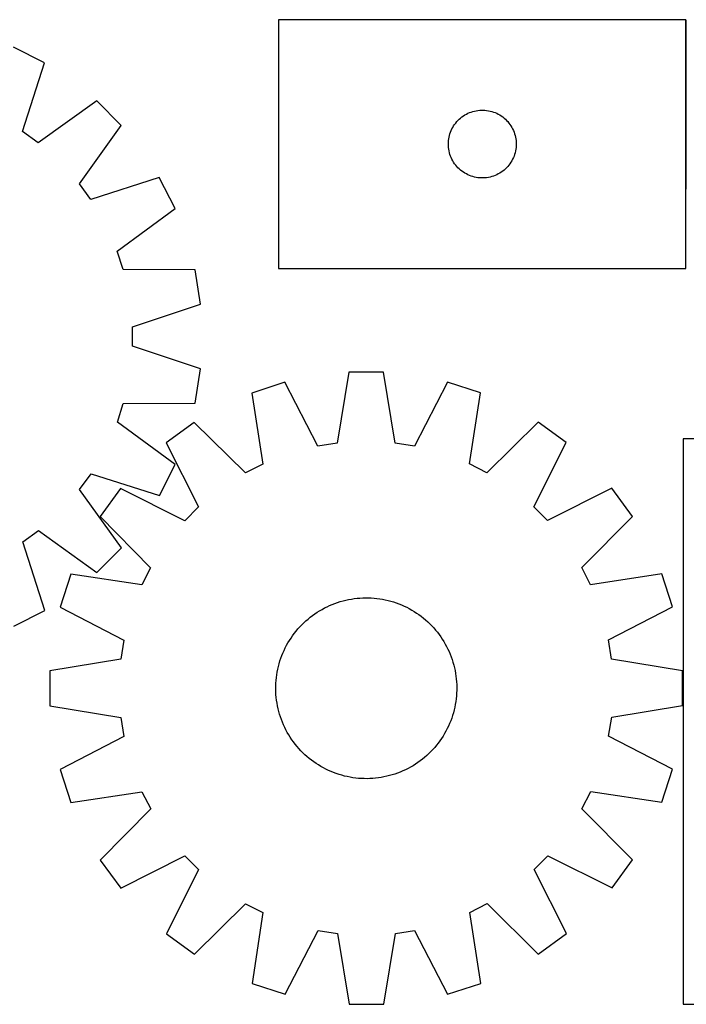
# Model space of a CAD drawing. Header units: millimetres. Extents: x 7 to 1493, y 7 to 443.
# Tile 5 of 6: x 899 to 1193, y 7 to 443. Entities that reach past the tile are written whole.
import ezdxf

# ---------------------------------------------------------------- set-up
doc = ezdxf.new("R2010")
doc.units = ezdxf.units.MM
doc.layers.add('COMMON', color=5, linetype='CONTINUOUS', true_color=0x0000ff)
doc.layers.add('CUT', color=7, linetype='CONTINUOUS', true_color=0x000000)

msp = doc.modelspace()

# ---------------------------------------------------------------- linework, layer by layer
at = {"layer": 'COMMON'}
msp.add_line((1193.300125, 367.508168), (1193.300125, 442.508168), dxfattribs=at)
at = {"layer": 'CUT'}
for p, q in [((1193.200124, 442.508168), (1013.200124, 442.508168)), ((1013.200124, 442.508168), (1013.200124, 332.508168)), ((1193.200124, 332.508168), (1193.200124, 442.508168)), ((909.684883, 423.37506), (895.971191, 430.351104)), ((900.056013, 393.105279), (909.684883, 423.37506)), ((932.784394, 406.615633), (906.996137, 388.07)), ((943.671174, 395.743257), (932.784394, 406.615633)), ((1095.478232, 400.367888), (1096.150473, 400.74835)), ((1096.150473, 400.74835), (1096.841408, 401.093702)), ((1096.841408, 401.093702), (1097.549206, 401.403028)), ((1097.549206, 401.403028), (1098.271988, 401.675507)), ((1098.271988, 401.675507), (1099.00784, 401.910417)), ((1099.00784, 401.910417), (1099.754808, 402.107134)), ((1099.754808, 402.107134), (1100.510913, 402.265138)), ((1100.510913, 402.265138), (1101.274149, 402.384009)), ((1101.274149, 402.384009), (1102.042492, 402.463431)), ((1102.042492, 402.463431), (1102.813906, 402.503195)), ((1102.813906, 402.503195), (1103.586343, 402.503195)), ((1103.586343, 402.503195), (1104.357756, 402.463431)), ((1104.357756, 402.463431), (1105.1261, 402.384009)), ((1105.1261, 402.384009), (1105.889336, 402.265138)), ((1105.889336, 402.265138), (1106.64544, 402.107134)), ((1106.64544, 402.107134), (1107.392409, 401.910417)), ((1107.392409, 401.910417), (1108.12826, 401.675507)), ((1108.12826, 401.675507), (1108.851043, 401.403028)), ((1108.851043, 401.403028), (1109.55884, 401.093702)), ((1109.55884, 401.093702), (1110.249775, 400.74835)), ((1110.249775, 400.74835), (1110.922016, 400.367888)), ((1090.974699, 396.199485), (1091.438327, 396.817311)), ((1091.438327, 396.817311), (1091.933145, 397.41045)), ((1091.933145, 397.41045), (1092.457841, 397.977331)), ((1092.457841, 397.977331), (1093.011024, 398.516449)), ((1093.011024, 398.516449), (1093.591227, 399.026375)), ((1093.591227, 399.026375), (1094.19691, 399.505757)), ((1094.19691, 399.505757), (1094.826468, 399.953324)), ((1094.826468, 399.953324), (1095.478232, 400.367888)), ((1110.922016, 400.367888), (1111.57378, 399.953324)), ((1111.57378, 399.953324), (1112.203338, 399.505757)), ((1112.203338, 399.505757), (1112.809022, 399.026375)), ((1112.809022, 399.026375), (1113.389224, 398.516449)), ((1113.389224, 398.516449), (1113.942407, 397.977331)), ((1113.942407, 397.977331), (1114.467103, 397.41045)), ((1114.467103, 397.41045), (1114.961921, 396.817311)), ((1114.961921, 396.817311), (1115.425549, 396.199485)), ((906.996137, 388.07), (900.056013, 393.105279)), ((925.159698, 369.930469), (943.671174, 395.743257)), ((1088.694708, 391.328235), (1088.910593, 392.069891)), ((1088.910593, 392.069891), (1089.164372, 392.79945)), ((1089.164372, 392.79945), (1089.455371, 393.514977)), ((1089.455371, 393.514977), (1089.782818, 394.214575)), ((1089.782818, 394.214575), (1090.145846, 394.896389)), ((1090.145846, 394.896389), (1090.543491, 395.558611)), ((1090.543491, 395.558611), (1090.974699, 396.199485)), ((1115.425549, 396.199485), (1115.856758, 395.558611)), ((1115.856758, 395.558611), (1116.254403, 394.896389)), ((1116.254403, 394.896389), (1116.61743, 394.214575)), ((1116.61743, 394.214575), (1116.944878, 393.514977)), ((1116.944878, 393.514977), (1117.235876, 392.79945)), ((1117.235876, 392.79945), (1117.489655, 392.069891)), ((1117.489655, 392.069891), (1117.70554, 391.328235)), ((1088.200124, 387.508168), (1088.220013, 388.28035)), ((1088.220013, 388.28035), (1088.279626, 389.050483)), ((1088.279626, 389.050483), (1088.378806, 389.816527)), ((1088.378806, 389.816527), (1088.517289, 390.576449)), ((1088.517289, 390.576449), (1088.694708, 391.328235)), ((1117.70554, 391.328235), (1117.882959, 390.576449)), ((1117.882959, 390.576449), (1118.021443, 389.816527)), ((1118.021443, 389.816527), (1118.120622, 389.050483)), ((1118.120622, 389.050483), (1118.180236, 388.28035)), ((1118.180236, 388.28035), (1118.200124, 387.508168)), ((1088.220013, 386.735987), (1088.200124, 387.508168)), ((1088.279626, 385.965853), (1088.220013, 386.735987)), ((1088.378806, 385.19981), (1088.279626, 385.965853)), ((1088.517289, 384.439887), (1088.378806, 385.19981)), ((1088.694708, 383.688102), (1088.517289, 384.439887)), ((1088.910593, 382.946446), (1088.694708, 383.688102)), ((1117.70554, 383.688102), (1117.489655, 382.946446)), ((1117.882959, 384.439887), (1117.70554, 383.688102)), ((1118.021443, 385.19981), (1117.882959, 384.439887)), ((1118.120622, 385.965853), (1118.021443, 385.19981)), ((1118.180236, 386.735987), (1118.120622, 385.965853)), ((1118.200124, 387.508168), (1118.180236, 386.735987)), ((1089.164372, 382.216887), (1088.910593, 382.946446)), ((1089.455371, 381.50136), (1089.164372, 382.216887)), ((1089.782818, 380.801762), (1089.455371, 381.50136)), ((1090.145846, 380.119947), (1089.782818, 380.801762)), ((1090.543491, 379.457726), (1090.145846, 380.119947)), ((1090.974699, 378.816852), (1090.543491, 379.457726)), ((1115.856758, 379.457726), (1115.425549, 378.816852)), ((1116.254403, 380.119947), (1115.856758, 379.457726)), ((1116.61743, 380.801762), (1116.254403, 380.119947)), ((1116.944878, 381.50136), (1116.61743, 380.801762)), ((1117.235876, 382.216887), (1116.944878, 381.50136)), ((1117.489655, 382.946446), (1117.235876, 382.216887)), ((1091.438327, 378.199026), (1090.974699, 378.816852)), ((1091.933145, 377.605887), (1091.438327, 378.199026)), ((1092.457841, 377.039006), (1091.933145, 377.605887)), ((1093.011024, 376.499888), (1092.457841, 377.039006)), ((1093.591227, 375.989962), (1093.011024, 376.499888)), ((1094.19691, 375.51058), (1093.591227, 375.989962)), ((1094.826468, 375.063013), (1094.19691, 375.51058)), ((1095.478232, 374.648449), (1094.826468, 375.063013)), ((1096.150473, 374.267986), (1095.478232, 374.648449)), ((1110.922016, 374.648449), (1110.249775, 374.267986)), ((1111.57378, 375.063013), (1110.922016, 374.648449)), ((1112.203338, 375.51058), (1111.57378, 375.063013)), ((1112.809022, 375.989962), (1112.203338, 375.51058)), ((1113.389224, 376.499888), (1112.809022, 375.989962)), ((1113.942407, 377.039006), (1113.389224, 376.499888)), ((1114.467103, 377.605887), (1113.942407, 377.039006)), ((1114.961921, 378.199026), (1114.467103, 377.605887)), ((1115.425549, 378.816852), (1114.961921, 378.199026)), ((960.461168, 372.665953), (930.204162, 362.997017)), ((967.455362, 358.961509), (960.461168, 372.665953)), ((1096.841408, 373.922634), (1096.150473, 374.267986)), ((1097.549206, 373.613309), (1096.841408, 373.922634)), ((1098.271988, 373.34083), (1097.549206, 373.613309)), ((1099.00784, 373.10592), (1098.271988, 373.34083)), ((1099.754808, 372.909203), (1099.00784, 373.10592)), ((1100.510913, 372.751199), (1099.754808, 372.909203)), ((1101.274149, 372.632328), (1100.510913, 372.751199)), ((1102.042492, 372.552906), (1101.274149, 372.632328)), ((1102.813906, 372.513141), (1102.042492, 372.552906)), ((1103.586343, 372.513141), (1102.813906, 372.513141)), ((1104.357756, 372.552906), (1103.586343, 372.513141)), ((1105.1261, 372.632328), (1104.357756, 372.552906)), ((1105.889336, 372.751199), (1105.1261, 372.632328)), ((1106.64544, 372.909203), (1105.889336, 372.751199)), ((1107.392409, 373.10592), (1106.64544, 372.909203)), ((1108.12826, 373.34083), (1107.392409, 373.10592)), ((1108.851043, 373.613309), (1108.12826, 373.34083)), ((1109.55884, 373.922634), (1108.851043, 373.613309)), ((1110.249775, 374.267986), (1109.55884, 373.922634)), ((930.204162, 362.997017), (925.159698, 369.930469)), ((941.873312, 340.13245), (967.455362, 358.961509)), ((944.528327, 331.97952), (941.873312, 340.13245)), ((976.292316, 331.825296), (944.528327, 331.97952)), ((978.709283, 316.63027), (976.292316, 331.825296)), ((1013.200124, 332.508168), (1193.200124, 332.508168)), ((948.560808, 306.628059), (978.709283, 316.63027)), ((948.566484, 298.053717), (948.560808, 306.628059)), ((978.728174, 288.091428), (948.566484, 298.053717)), ((976.331326, 272.893216), (978.728174, 288.091428)), ((1044.176892, 286.614528), (1039.048732, 255.266853)), ((1059.562941, 286.62135), (1044.176892, 286.614528)), ((1064.718897, 255.278235), (1059.562941, 286.62135)), ((1015.991387, 282.137572), (1001.360493, 277.376533)), ((1030.580548, 253.921776), (1015.991387, 282.137572)), ((1087.752405, 282.169388), (1073.18827, 253.940667)), ((1102.387515, 277.421326), (1087.752405, 282.169388)), ((1001.360493, 277.376533), (1006.170287, 245.978434)), ((1097.605565, 246.018974), (1102.387515, 277.421326)), ((941.92335, 264.540501), (944.567569, 272.696939)), ((944.567569, 272.696939), (976.331326, 272.893216)), ((967.530306, 245.745327), (941.92335, 264.540501)), ((975.937941, 264.408895), (963.494376, 255.359683)), ((998.532218, 242.082377), (975.937941, 264.408895)), ((1127.821556, 264.476235), (1105.247086, 242.129691)), ((1140.273141, 255.438062), (1127.821556, 264.476235)), ((1292.030379, 257.108166), (1192.030379, 257.108166)), ((1192.030379, 257.108166), (1192.030379, 7.108166)), ((963.494376, 255.359683), (977.771308, 226.984624)), ((1039.048732, 255.266853), (1030.580548, 253.921776)), ((1073.18827, 253.940667), (1064.718897, 255.278235)), ((1126.021376, 227.050354), (1140.273141, 255.438062)), ((960.554261, 232.031635), (967.530306, 245.745327)), ((1006.170287, 245.978434), (998.532218, 242.082377)), ((1105.247086, 242.129691), (1097.605565, 246.018974)), ((925.249201, 234.720381), (930.284481, 241.660505)), ((930.284481, 241.660505), (960.554261, 232.031635)), ((943.323312, 235.170725), (934.285139, 222.719141)), ((971.71102, 220.91896), (943.323312, 235.170725)), ((1160.462099, 235.266998), (1132.08704, 220.990066)), ((1169.51131, 222.823433), (1160.462099, 235.266998)), ((943.794835, 208.932123), (925.249201, 234.720381)), ((977.771308, 226.984624), (971.71102, 220.91896)), ((1132.08704, 220.990066), (1126.021376, 227.050354)), ((934.285139, 222.719141), (956.631683, 200.144671)), ((1147.184792, 200.229156), (1169.51131, 222.823433)), ((900.176219, 211.512356), (907.109671, 216.556819)), ((907.109671, 216.556819), (932.922458, 198.045343)), ((909.845155, 181.25535), (900.176219, 211.512356)), ((932.922458, 198.045343), (943.794835, 208.932123)), ((921.340048, 197.285099), (916.591985, 182.649989)), ((952.7424, 192.503149), (921.340048, 197.285099)), ((956.631683, 200.144671), (952.7424, 192.503149)), ((1151.08085, 192.591087), (1147.184792, 200.229156)), ((1182.478949, 197.40088), (1151.08085, 192.591087)), ((1187.239987, 182.769986), (1182.478949, 197.40088)), ((1034.601006, 182.880003), (1035.741932, 183.406591)), ((1035.741932, 183.406591), (1036.898836, 183.897081)), ((1036.898836, 183.897081), (1038.070575, 184.350991)), ((1038.070575, 184.350991), (1039.255994, 184.76787)), ((1039.255994, 184.76787), (1040.453923, 185.14731)), ((1040.453923, 185.14731), (1041.663178, 185.488934)), ((1041.663178, 185.488934), (1042.882568, 185.792406)), ((1042.882568, 185.792406), (1044.110889, 186.057427)), ((1044.110889, 186.057427), (1045.346927, 186.283734)), ((1045.346927, 186.283734), (1046.589465, 186.471104)), ((1046.589465, 186.471104), (1047.837275, 186.619353)), ((1047.837275, 186.619353), (1049.089125, 186.728334)), ((1049.089125, 186.728334), (1050.343781, 186.79794)), ((1050.343781, 186.79794), (1051.600005, 186.828102)), ((1051.600005, 186.828102), (1052.856555, 186.81879)), ((1052.856555, 186.81879), (1054.112194, 186.770014)), ((1054.112194, 186.770014), (1055.36568, 186.681821)), ((1055.36568, 186.681821), (1056.615778, 186.554298)), ((1056.615778, 186.554298), (1057.861254, 186.387572)), ((1057.861254, 186.387572), (1059.100878, 186.181807)), ((1059.100878, 186.181807), (1060.333427, 185.937205)), ((1060.333427, 185.937205), (1061.557685, 185.65401)), ((1061.557685, 185.65401), (1062.772443, 185.332499)), ((1062.772443, 185.332499), (1063.976503, 184.97299)), ((1063.976503, 184.97299), (1065.168676, 184.575838)), ((1065.168676, 184.575838), (1066.347786, 184.141435)), ((1066.347786, 184.141435), (1067.51267, 183.67021)), ((1067.51267, 183.67021), (1068.662177, 183.162627)), ((1068.662177, 183.162627), (1069.795173, 182.619188)), ((896.14071, 174.261156), (909.845155, 181.25535)), ((916.591985, 182.649989), (944.820707, 168.085854)), ((1027.154212, 178.231174), (1028.152789, 178.993965)), ((1028.152789, 178.993965), (1029.174834, 179.725013)), ((1029.174834, 179.725013), (1030.219337, 180.423598)), ((1030.219337, 180.423598), (1031.285267, 181.089029)), ((1031.285267, 181.089029), (1032.371574, 181.72065)), ((1032.371574, 181.72065), (1033.477184, 182.317838)), ((1033.477184, 182.317838), (1034.601006, 182.880003)), ((1069.795173, 182.619188), (1070.910541, 182.040429)), ((1070.910541, 182.040429), (1072.007179, 181.426921)), ((1072.007179, 181.426921), (1073.084005, 180.779269)), ((1073.084005, 180.779269), (1074.139956, 180.098113)), ((1074.139956, 180.098113), (1075.173991, 179.384125)), ((1075.173991, 179.384125), (1076.185088, 178.638009)), ((1076.185088, 178.638009), (1077.172251, 177.860503)), ((1159.024191, 168.180826), (1187.239987, 182.769986)), ((1022.546959, 173.968483), (1023.413915, 174.878095)), ((1023.413915, 174.878095), (1024.309016, 175.760026)), ((1024.309016, 175.760026), (1025.231376, 176.613406)), ((1025.231376, 176.613406), (1026.180087, 177.437393)), ((1026.180087, 177.437393), (1027.154212, 178.231174)), ((1077.172251, 177.860503), (1078.134504, 177.052372)), ((1078.134504, 177.052372), (1079.070899, 176.214415)), ((1079.070899, 176.214415), (1079.980511, 175.347459)), ((1079.980511, 175.347459), (1080.862442, 174.452358)), ((1080.862442, 174.452358), (1081.715822, 173.529998)), ((1018.663261, 169.03754), (1019.377249, 170.071575)), ((1019.377249, 170.071575), (1020.123364, 171.082673)), ((1020.123364, 171.082673), (1020.900871, 172.069835)), ((1020.900871, 172.069835), (1021.709002, 173.032089)), ((1021.709002, 173.032089), (1022.546959, 173.968483)), ((1081.715822, 173.529998), (1082.539809, 172.581287)), ((1082.539809, 172.581287), (1083.333589, 171.607162)), ((1083.333589, 171.607162), (1084.09638, 170.608585)), ((1084.09638, 170.608585), (1084.827429, 169.58654)), ((944.820707, 168.085854), (943.483139, 159.616481)), ((1016.142186, 164.692758), (1016.720945, 165.808125)), ((1016.720945, 165.808125), (1017.334453, 166.904763)), ((1017.334453, 166.904763), (1017.982105, 167.981589)), ((1017.982105, 167.981589), (1018.663261, 169.03754)), ((1084.827429, 169.58654), (1085.526014, 168.542037)), ((1085.526014, 168.542037), (1086.191445, 167.476107)), ((1086.191445, 167.476107), (1086.823066, 166.3898)), ((1086.823066, 166.3898), (1087.420254, 165.28419)), ((1160.369269, 159.712642), (1159.024191, 168.180826)), ((1014.185536, 160.06626), (1014.619939, 161.245371)), ((1014.619939, 161.245371), (1015.091164, 162.410254)), ((1015.091164, 162.410254), (1015.598747, 163.559761)), ((1015.598747, 163.559761), (1016.142186, 164.692758)), ((1087.420254, 165.28419), (1087.982419, 164.160368)), ((1087.982419, 164.160368), (1088.509007, 163.019442)), ((1088.509007, 163.019442), (1088.999497, 161.862538)), ((1088.999497, 161.862538), (1089.453406, 160.690799)), ((943.483139, 159.616481), (912.140024, 154.460526)), ((1013.107364, 156.455269), (1013.428875, 157.670027)), ((1013.428875, 157.670027), (1013.788384, 158.874087)), ((1013.788384, 158.874087), (1014.185536, 160.06626)), ((1089.453406, 160.690799), (1089.870286, 159.50538)), ((1089.870286, 159.50538), (1090.249726, 158.307451)), ((1090.249726, 158.307451), (1090.59135, 157.098195)), ((1090.59135, 157.098195), (1090.894822, 155.878806)), ((1191.716944, 154.584482), (1160.369269, 159.712642)), ((912.140024, 154.460526), (912.146846, 139.074477)), ((1012.207076, 151.513363), (1012.373802, 152.758838)), ((1012.373802, 152.758838), (1012.579567, 153.998462)), ((1012.579567, 153.998462), (1012.824168, 155.231011)), ((1012.824168, 155.231011), (1013.107364, 156.455269)), ((1090.894822, 155.878806), (1091.159842, 154.650485)), ((1091.159842, 154.650485), (1091.386149, 153.414446)), ((1091.386149, 153.414446), (1091.57352, 152.171909)), ((1191.723766, 139.198433), (1191.716944, 154.584482)), ((1011.942584, 147.75414), (1011.99136, 149.009778)), ((1011.99136, 149.009778), (1012.079553, 150.263265)), ((1012.079553, 150.263265), (1012.207076, 151.513363)), ((1091.57352, 152.171909), (1091.721769, 150.924099)), ((1091.721769, 150.924099), (1091.83075, 149.672249)), ((1091.83075, 149.672249), (1091.900356, 148.417593)), ((1091.900356, 148.417593), (1091.930518, 147.161369)), ((1011.933272, 146.497589), (1011.942584, 147.75414)), ((1011.963434, 145.241365), (1011.933272, 146.497589)), ((1012.033039, 143.986709), (1011.963434, 145.241365)), ((1012.142021, 142.734859), (1012.033039, 143.986709)), ((1091.872429, 144.64918), (1091.784236, 143.395693)), ((1091.921206, 145.904818), (1091.872429, 144.64918)), ((1091.930518, 147.161369), (1091.921206, 145.904818)), ((1012.29027, 141.487049), (1012.142021, 142.734859)), ((1012.47764, 140.244512), (1012.29027, 141.487049)), ((1012.703947, 139.008473), (1012.47764, 140.244512)), ((1091.284222, 139.660496), (1091.039621, 138.427947)), ((1091.489988, 140.90012), (1091.284222, 139.660496)), ((1091.656714, 142.145596), (1091.489988, 140.90012)), ((1091.784236, 143.395693), (1091.656714, 142.145596)), ((912.146846, 139.074477), (943.494521, 133.946316)), ((1012.968968, 137.780153), (1012.703947, 139.008473)), ((1013.27244, 136.560763), (1012.968968, 137.780153)), ((1013.614064, 135.351507), (1013.27244, 136.560763)), ((1013.993503, 134.153578), (1013.614064, 135.351507)), ((1090.434914, 135.988931), (1090.075406, 134.784871)), ((1090.756425, 137.203689), (1090.434914, 135.988931)), ((1091.039621, 138.427947), (1090.756425, 137.203689)), ((1160.38065, 134.042477), (1191.723766, 139.198433)), ((943.494521, 133.946316), (944.839598, 125.478132)), ((1014.410383, 132.96816), (1013.993503, 134.153578)), ((1014.864293, 131.79642), (1014.410383, 132.96816)), ((1015.354783, 130.639516), (1014.864293, 131.79642)), ((1088.772626, 131.248704), (1088.265043, 130.099197)), ((1089.243851, 132.413588), (1088.772626, 131.248704)), ((1089.678254, 133.592698), (1089.243851, 132.413588)), ((1090.075406, 134.784871), (1089.678254, 133.592698)), ((1159.043082, 125.573104), (1160.38065, 134.042477)), ((1015.881371, 129.49859), (1015.354783, 130.639516)), ((1016.443536, 128.374768), (1015.881371, 129.49859)), ((1017.040724, 127.269158), (1016.443536, 128.374768)), ((1017.672345, 126.182851), (1017.040724, 127.269158)), ((1086.529337, 126.754195), (1085.881685, 125.677369)), ((1087.142845, 127.850833), (1086.529337, 126.754195)), ((1087.721604, 128.966201), (1087.142845, 127.850833)), ((1088.265043, 130.099197), (1087.721604, 128.966201)), ((944.839598, 125.478132), (916.623802, 110.888972)), ((1018.337776, 125.116921), (1017.672345, 126.182851)), ((1019.036361, 124.072418), (1018.337776, 125.116921)), ((1019.767409, 123.050373), (1019.036361, 124.072418)), ((1020.5302, 122.051796), (1019.767409, 123.050373)), ((1021.323981, 121.077671), (1020.5302, 122.051796)), ((1083.740425, 122.576286), (1082.962918, 121.589123)), ((1084.486541, 123.587383), (1083.740425, 122.576286)), ((1085.200529, 124.621418), (1084.486541, 123.587383)), ((1085.881685, 125.677369), (1085.200529, 124.621418)), ((1187.271804, 111.008969), (1159.043082, 125.573104)), ((1022.147968, 120.12896), (1021.323981, 121.077671)), ((1023.001348, 119.2066), (1022.147968, 120.12896)), ((1023.883279, 118.3115), (1023.001348, 119.2066)), ((1024.792891, 117.444543), (1023.883279, 118.3115)), ((1079.554774, 117.898932), (1078.632413, 117.045552)), ((1080.449874, 118.780863), (1079.554774, 117.898932)), ((1081.316831, 119.690475), (1080.449874, 118.780863)), ((1082.154788, 120.62687), (1081.316831, 119.690475)), ((1082.962918, 121.589123), (1082.154788, 120.62687)), ((1025.729285, 116.606586), (1024.792891, 117.444543)), ((1026.691539, 115.798455), (1025.729285, 116.606586)), ((1027.678701, 115.020949), (1026.691539, 115.798455)), ((1028.689799, 114.274833), (1027.678701, 115.020949)), ((1029.723834, 113.560845), (1028.689799, 114.274833)), ((1030.779785, 112.879689), (1029.723834, 113.560845)), ((1073.644453, 113.23536), (1072.578522, 112.569929)), ((1074.688956, 113.933945), (1073.644453, 113.23536)), ((1075.711, 114.664993), (1074.688956, 113.933945)), ((1076.709578, 115.427784), (1075.711, 114.664993)), ((1077.683703, 116.221565), (1076.709578, 115.427784)), ((1078.632413, 117.045552), (1077.683703, 116.221565)), ((916.623802, 110.888972), (921.384841, 96.258078)), ((1031.856611, 112.232037), (1030.779785, 112.879689)), ((1032.953249, 111.618529), (1031.856611, 112.232037)), ((1034.068616, 111.03977), (1032.953249, 111.618529)), ((1035.201613, 110.496331), (1034.068616, 111.03977)), ((1036.35112, 109.988748), (1035.201613, 110.496331)), ((1037.516003, 109.517523), (1036.35112, 109.988748)), ((1038.695114, 109.08312), (1037.516003, 109.517523)), ((1039.887287, 108.685968), (1038.695114, 109.08312)), ((1064.607795, 108.891088), (1063.409867, 108.511648)), ((1065.793214, 109.307968), (1064.607795, 108.891088)), ((1066.964954, 109.761877), (1065.793214, 109.307968)), ((1068.121857, 110.252367), (1066.964954, 109.761877)), ((1069.262784, 110.778955), (1068.121857, 110.252367)), ((1070.386606, 111.34112), (1069.262784, 110.778955)), ((1071.492216, 111.938308), (1070.386606, 111.34112)), ((1072.578522, 112.569929), (1071.492216, 111.938308)), ((1182.523741, 96.373859), (1187.271804, 111.008969)), ((1041.091347, 108.326459), (1039.887287, 108.685968)), ((1042.306105, 108.004949), (1041.091347, 108.326459)), ((1043.530363, 107.721753), (1042.306105, 108.004949)), ((1044.762912, 107.477152), (1043.530363, 107.721753)), ((1046.002536, 107.271386), (1044.762912, 107.477152)), ((1047.248011, 107.10466), (1046.002536, 107.271386)), ((1048.498109, 106.977138), (1047.248011, 107.10466)), ((1049.751596, 106.888945), (1048.498109, 106.977138)), ((1051.007234, 106.840168), (1049.751596, 106.888945)), ((1052.263785, 106.830856), (1051.007234, 106.840168)), ((1053.520008, 106.861018), (1052.263785, 106.830856)), ((1054.774664, 106.930624), (1053.520008, 106.861018)), ((1056.026515, 107.039605), (1054.774664, 106.930624)), ((1057.274325, 107.187854), (1056.026515, 107.039605)), ((1058.516862, 107.375225), (1057.274325, 107.187854)), ((1059.752901, 107.601532), (1058.516862, 107.375225)), ((1060.981221, 107.866552), (1059.752901, 107.601532)), ((1062.200611, 108.170024), (1060.981221, 107.866552)), ((1063.409867, 108.511648), (1062.200611, 108.170024)), ((921.384841, 96.258078), (952.78294, 101.067872)), ((952.78294, 101.067872), (956.678997, 93.429802)), ((1147.232107, 93.514288), (1151.121389, 101.155809)), ((1151.121389, 101.155809), (1182.523741, 96.373859)), ((956.678997, 93.429802), (934.352479, 70.835525)), ((1169.578651, 70.939818), (1147.232107, 93.514288)), ((934.352479, 70.835525), (943.401691, 58.39196)), ((943.401691, 58.39196), (971.776749, 72.668892)), ((971.776749, 72.668892), (977.842414, 66.608604)), ((1126.092482, 66.674334), (1132.15277, 72.739998)), ((1132.15277, 72.739998), (1160.540477, 58.488233)), ((1160.540477, 58.488233), (1169.578651, 70.939818)), ((977.842414, 66.608604), (963.590649, 38.220897)), ((1140.369414, 38.299275), (1126.092482, 66.674334)), ((976.042233, 29.182723), (998.616703, 51.529267)), ((998.616703, 51.529267), (1006.258225, 47.639984)), ((1097.693502, 47.680524), (1105.331572, 51.576582)), ((1105.331572, 51.576582), (1127.925849, 29.250063)), ((1006.258225, 47.639984), (1001.476275, 16.237633)), ((1102.503296, 16.282425), (1097.693502, 47.680524)), ((1016.111385, 11.48957), (1030.675519, 39.718292)), ((1030.675519, 39.718292), (1039.144893, 38.380724)), ((1064.815058, 38.392105), (1073.283242, 39.737182)), ((1073.283242, 39.737182), (1087.872402, 11.521386)), ((963.590649, 38.220897), (976.042233, 29.182723)), ((1039.144893, 38.380724), (1044.300848, 7.037608)), ((1059.686897, 7.04443), (1064.815058, 38.392105)), ((1127.925849, 29.250063), (1140.369414, 38.299275)), ((1001.476275, 16.237633), (1016.111385, 11.48957)), ((1087.872402, 11.521386), (1102.503296, 16.282425)), ((1044.300848, 7.037608), (1059.686897, 7.04443)), ((1192.030379, 7.108166), (1492.030379, 7.108166))]:
    msp.add_line(p, q, dxfattribs=at)

doc.saveas('drawing.dxf')
